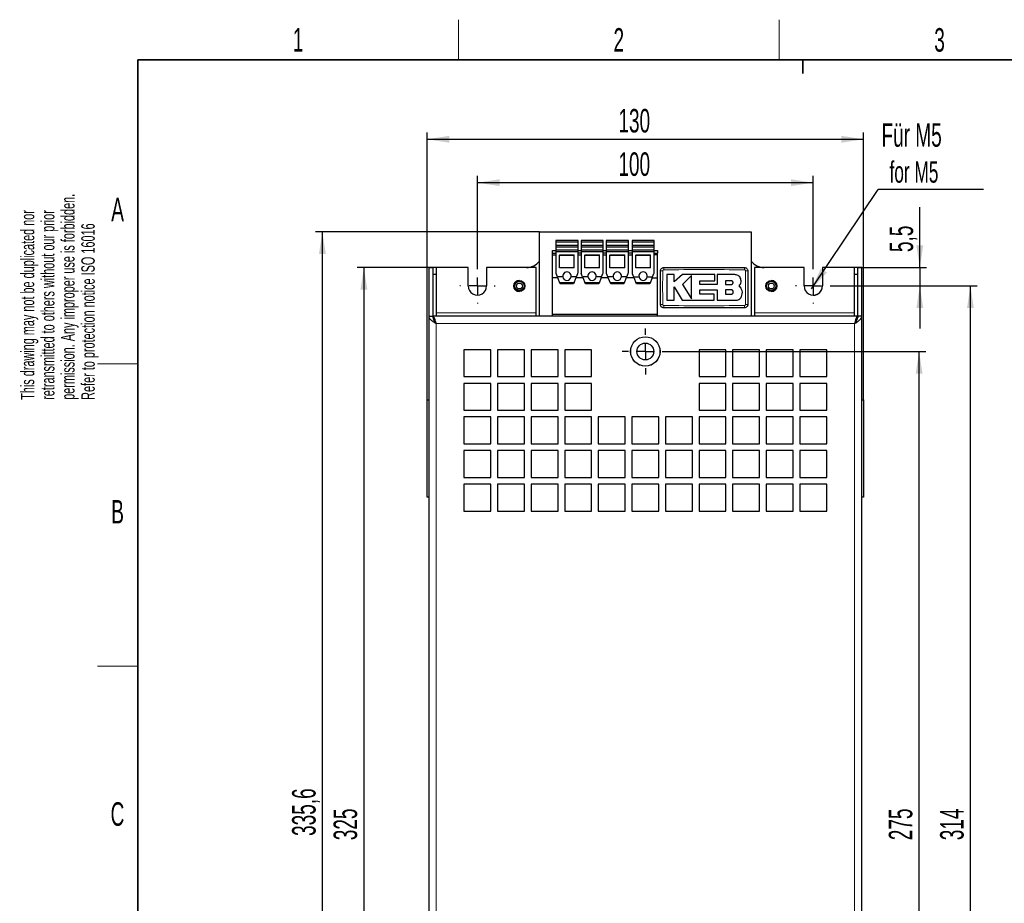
# Model space of a CAD drawing. Header units: millimetres. Extents: x 5 to 418, y 2 to 292.
# Tile 3 of 11: x 8 to 155, y 157 to 288. Entities that reach past the tile are written whole.
import ezdxf

# ---------------------------------------------------------------- set-up
doc = ezdxf.new("R2010")
doc.units = ezdxf.units.MM
doc.layers.add('SLD-0', color=7, linetype='Continuous')
doc.styles.add('SLDTEXTSTYLE0', font='TXT', dxfattribs={"width": 0.605})
doc.dimstyles.new('SLDDIMSTYLE0', dxfattribs={"dimtxt": 3.5, "dimasz": 3.302, "dimexe": 0, "dimexo": 0.0625, "dimgap": 0.875, "dimtad": 1, "dimlfac": 2, "dimrnd": 1e-09, "dimzin": 12, "dimdsep": 46, "dimtxsty": 'SLDTEXTSTYLE0', "dimsah": 1, "dimcen": 0.09, "dimadec": 0, "dimazin": 3, "dimtfac": 1, "dimtofl": 0, "dimtmove": 0, "dimatfit": 3, "dimfxl": 1, "dimfrac": 2, "dimtolj": 1, "dimtzin": 12, "dimarcsym": 0})
doc.dimstyles.new('SLDDIMSTYLE1', dxfattribs={"dimtxt": 3.5, "dimasz": 3.302, "dimexe": 0, "dimexo": 0.0625, "dimgap": 0.875, "dimtad": 1, "dimlfac": 2, "dimrnd": 1e-09, "dimzin": 12, "dimdsep": 46, "dimtxsty": 'SLDTEXTSTYLE0', "dimsah": 1, "dimcen": 0.09, "dimadec": 0, "dimazin": 3, "dimtfac": 1, "dimtmove": 0, "dimatfit": 0, "dimfxl": 1, "dimfrac": 2, "dimtolj": 1, "dimtzin": 12, "dimarcsym": 0})
doc.dimstyles.new('SLDDIMSTYLE2', dxfattribs={"dimtxt": 0.18, "dimasz": 3.302, "dimexe": 0, "dimexo": 0.0625, "dimgap": 0, "dimtad": 0, "dimtih": 1, "dimtoh": 1, "dimdec": 0, "dimrnd": 1e-09, "dimzin": 0, "dimdsep": 46, "dimtxsty": 'Standard', "dimsah": 1, "dimcen": 0.09, "dimadec": 0, "dimazin": 0, "dimtfac": 3.302, "dimtdec": 0, "dimtofl": 0, "dimtmove": 0, "dimatfit": 3, "dimfxl": 1, "dimfrac": 2, "dimtolj": 1, "dimtzin": 0, "dimarcsym": 0})

# ---------------------------------------------------------------- blocks, each defined once
blk = doc.blocks.new('_D')
at = {"layer": 'SLD-0', "color": 7}
for p, q in [((129.18, 248.86), (150.95, 248.86)), ((149.95, 91.86), (149.95, 248.86)), ((129.18, 91.86), (150.95, 91.86))]:
    blk.add_line(p, q, dxfattribs=at)
for points in [[(149.95, 248.86), (149.44, 245.56), (150.46, 245.56)], [(149.95, 91.86), (150.46, 95.16), (149.44, 95.16)]]:
    blk.add_solid(points, dxfattribs=at)
at = {"layer": 'SLD-0', "color": 7, "insert": (145.44, 166.35), "char_height": 3.5, "attachment_point": 1, "rotation": 90, "style": 'SLDTEXTSTYLE0'}
blk.add_mtext('314', dxfattribs=at)
blk = doc.blocks.new('_D_1')
at = {"layer": 'SLD-0', "color": 7}
for p, q in [((76.55, 251.48), (76.55, 265.24)), ((76.55, 264.24), (126.55, 264.24)), ((126.55, 251.48), (126.55, 265.24))]:
    blk.add_line(p, q, dxfattribs=at)
for points in [[(76.55, 264.24), (79.85, 263.73), (79.85, 264.74)], [(126.55, 264.24), (123.25, 264.74), (123.25, 263.73)]]:
    blk.add_solid(points, dxfattribs=at)
at = {"layer": 'SLD-0', "color": 7, "insert": (97.54, 268.75), "char_height": 3.5, "attachment_point": 1, "style": 'SLDTEXTSTYLE0'}
blk.add_mtext('100', dxfattribs=at)
blk = doc.blocks.new('_D_2')
at = {"layer": 'SLD-0', "color": 7}
for p, q in [((142.42, 251.61), (142.42, 260.59)), ((133.2, 251.61), (143.42, 251.61)), ((142.42, 251.61), (142.42, 248.86)), ((129.18, 248.86), (143.42, 248.86)), ((142.42, 248.86), (142.42, 242.51))]:
    blk.add_line(p, q, dxfattribs=at)
for points in [[(142.42, 251.61), (142.93, 254.91), (141.91, 254.91)], [(142.42, 248.86), (141.91, 245.56), (142.93, 245.56)]]:
    blk.add_solid(points, dxfattribs=at)
at = {"layer": 'SLD-0', "color": 7, "insert": (137.91, 253.91), "char_height": 3.5, "attachment_point": 1, "rotation": 90, "style": 'SLDTEXTSTYLE0'}
blk.add_mtext('5,5', dxfattribs=at)
blk = doc.blocks.new('_D_3')
at = {"layer": 'SLD-0', "color": 7}
for p, q in [((69.9, 251.61), (58.65, 251.61)), ((59.65, 251.61), (59.65, 89.11)), ((69.9, 89.11), (58.65, 89.11))]:
    blk.add_line(p, q, dxfattribs=at)
for points in [[(59.65, 251.61), (59.14, 248.31), (60.16, 248.31)], [(59.65, 89.11), (60.16, 92.41), (59.14, 92.41)]]:
    blk.add_solid(points, dxfattribs=at)
at = {"layer": 'SLD-0', "color": 7, "insert": (55.14, 166.35), "char_height": 3.5, "attachment_point": 1, "rotation": 90, "style": 'SLDTEXTSTYLE0'}
blk.add_mtext('325', dxfattribs=at)
blk = doc.blocks.new('_D_4')
at = {"layer": 'SLD-0', "color": 7}
for p, q in [((69.05, 231.91), (69.05, 271.7)), ((134.05, 231.91), (134.05, 271.7)), ((69.05, 270.7), (134.05, 270.7))]:
    blk.add_line(p, q, dxfattribs=at)
for points in [[(69.05, 270.7), (72.35, 270.19), (72.35, 271.21)], [(134.05, 270.7), (130.75, 271.21), (130.75, 270.19)]]:
    blk.add_solid(points, dxfattribs=at)
at = {"layer": 'SLD-0', "color": 7, "insert": (97.54, 275.21), "char_height": 3.5, "attachment_point": 1, "style": 'SLDTEXTSTYLE0'}
blk.add_mtext('130', dxfattribs=at)
blk = doc.blocks.new('_D_5')
at = {"layer": 'SLD-0', "color": 7}
for p, q in [((85.8, 256.91), (52.47, 256.91)), ((53.47, 89.11), (53.47, 256.91)), ((69.9, 89.11), (52.47, 89.11))]:
    blk.add_line(p, q, dxfattribs=at)
for points in [[(53.47, 256.91), (52.96, 253.61), (53.98, 253.61)], [(53.47, 89.11), (53.98, 92.41), (52.96, 92.41)]]:
    blk.add_solid(points, dxfattribs=at)
at = {"layer": 'SLD-0', "color": 7, "insert": (48.96, 166.99), "char_height": 3.5, "attachment_point": 1, "rotation": 90, "style": 'SLDTEXTSTYLE0'}
blk.add_mtext('335,6', dxfattribs=at)
blk = doc.blocks.new('_D_6')
at = {"layer": 'SLD-0', "color": 7}
for p, q in [((104.99, 239.11), (143.31, 239.11)), ((142.31, 101.61), (142.31, 239.11)), ((104.99, 101.61), (143.31, 101.61))]:
    blk.add_line(p, q, dxfattribs=at)
for points in [[(142.31, 239.11), (141.81, 235.81), (142.82, 235.81)], [(142.31, 101.61), (142.82, 104.91), (141.81, 104.91)]]:
    blk.add_solid(points, dxfattribs=at)
at = {"layer": 'SLD-0', "color": 7, "insert": (137.8, 166.35), "char_height": 3.5, "attachment_point": 1, "rotation": 90, "style": 'SLDTEXTSTYLE0'}
blk.add_mtext('275', dxfattribs=at)
blk = doc.blocks.new('SW_NOTE_0')
at = {"layer": 'SLD-0', "color": 0}
blk.add_line((15.64, 0), (0, 0), dxfattribs=at)
at = {"layer": 'SLD-0', "color": 0, "attachment_point": 1, "style": 'SLDTEXTSTYLE0'}
for s, insert, char_height in [('Für M5', (0.48, 9.85), 3.5), ('for M5', (1.67, 4.18), 3.175)]:
    blk.add_mtext(s, dxfattribs=dict(at, insert=insert, char_height=char_height))
blk = doc.blocks.new('SW_CENTERMARKSYMBOL_0')
at = {"layer": 'SLD-0', "color": 0}
for p, q in [((0, 2.5), (0, 2.62)), ((-2.5, 0), (-2.63, 0)), ((0, 0), (-1.25, 0)), ((0, 0), (0, 1.25)), ((0, 0), (0, -1.25)), ((0, 0), (1.25, 0)), ((2.5, 0), (2.62, 0)), ((0, -2.5), (0, -2.63))]:
    blk.add_line(p, q, dxfattribs=at)
blk = doc.blocks.new('SW_CENTERMARKSYMBOL_1')
at = {"layer": 'SLD-0', "color": 0}
for p, q in [((0, 2.5), (0, 2.62)), ((-2.5, 0), (-2.63, 0)), ((0, 0), (-1.25, 0)), ((0, 0), (0, 1.25)), ((0, 0), (0, -1.25)), ((0, 0), (1.25, 0)), ((2.5, 0), (2.62, 0)), ((0, -2.5), (0, -2.63))]:
    blk.add_line(p, q, dxfattribs=at)
blk = doc.blocks.new('SW_CENTERMARKSYMBOL_4')
at = {"layer": 'SLD-0', "color": 0}
for p, q in [((0, 2.5), (0, 3.44)), ((-2.5, 0), (-3.44, 0)), ((0, 0), (-1.25, 0)), ((0, 0), (0, 1.25)), ((0, 0), (0, -1.25)), ((0, 0), (1.25, 0)), ((2.5, 0), (3.44, 0)), ((0, -2.5), (0, -3.44))]:
    blk.add_line(p, q, dxfattribs=at)

msp = doc.modelspace()

# ---------------------------------------------------------------- linework, layer by layer
at = {"color": 7, "linetype": 'Continuous', "lineweight": 25}
for p, q in [((85.8023, 256.9093), (117.3023, 256.9093)), ((85.8023, 244.3593), (85.8023, 256.9093)), ((117.3023, 256.9093), (117.3023, 244.3593)), ((91.5273, 255.6224), (88.2273, 255.6224)), ((88.2273, 255.6224), (88.2273, 255.3743)), ((91.5273, 255.3743), (88.2273, 255.3743)), ((88.2273, 255.3743), (88.2273, 254.8974)), ((91.5273, 255.3743), (91.5273, 255.6224)), ((91.5273, 254.8974), (91.5273, 255.3743)), ((95.2773, 255.6224), (91.9773, 255.6224)), ((91.9773, 255.6224), (91.9773, 255.3743)), ((95.2773, 255.3743), (91.9773, 255.3743)), ((91.9773, 255.3743), (91.9773, 254.8974)), ((95.2773, 255.3743), (95.2773, 255.6224)), ((95.2773, 254.8974), (95.2773, 255.3743)), ((99.0273, 255.6224), (95.7273, 255.6224)), ((95.7273, 255.6224), (95.7273, 255.3743)), ((99.0273, 255.3743), (95.7273, 255.3743)), ((95.7273, 255.3743), (95.7273, 254.8974)), ((99.0273, 255.3743), (99.0273, 255.6224)), ((99.0273, 254.8974), (99.0273, 255.3743)), ((102.8773, 255.6224), (99.5773, 255.6224)), ((99.5773, 255.6224), (99.5773, 255.3743)), ((102.8773, 255.3743), (99.5773, 255.3743)), ((99.5773, 255.3743), (99.5773, 254.8974)), ((102.8773, 255.3743), (102.8773, 255.6224)), ((102.8773, 254.8974), (102.8773, 255.3743)), ((87.7523, 254.1474), (88.2273, 254.1474)), ((87.7523, 253.7474), (87.7523, 254.1474)), ((87.7523, 253.7474), (88.2273, 253.7474)), ((87.7523, 253.481), (87.7523, 253.7474)), ((91.5273, 254.8974), (88.2273, 254.8974)), ((88.2273, 254.8974), (88.2273, 254.6493)), ((91.5273, 254.6493), (88.2273, 254.6493)), ((88.2273, 254.6493), (88.2273, 254.1724)), ((91.5273, 254.1724), (88.2273, 254.1724)), ((88.2273, 254.1724), (88.2273, 253.9243)), ((88.2273, 253.9243), (88.2273, 250.8869)), ((91.5273, 253.9243), (88.2273, 253.9243)), ((91.5273, 254.6493), (91.5273, 254.8974)), ((91.5273, 254.1724), (91.5273, 254.6493)), ((91.5273, 253.9243), (91.5273, 254.1724)), ((91.5273, 254.1474), (91.9773, 254.1474)), ((91.5273, 250.8869), (91.5273, 253.9243)), ((91.9773, 253.7474), (91.5273, 253.7474)), ((95.2773, 254.8974), (91.9773, 254.8974)), ((91.9773, 254.8974), (91.9773, 254.6493)), ((95.2773, 254.6493), (91.9773, 254.6493)), ((91.9773, 254.6493), (91.9773, 254.1724)), ((95.2773, 254.1724), (91.9773, 254.1724)), ((91.9773, 254.1724), (91.9773, 253.9243)), ((91.9773, 253.9243), (91.9773, 250.8869)), ((95.2773, 253.9243), (91.9773, 253.9243)), ((95.2773, 254.6493), (95.2773, 254.8974)), ((95.2773, 254.1724), (95.2773, 254.6493)), ((95.2773, 253.9243), (95.2773, 254.1724)), ((95.2773, 254.1474), (95.7273, 254.1474)), ((95.2773, 250.8869), (95.2773, 253.9243)), ((95.7273, 253.7474), (95.2773, 253.7474)), ((99.0273, 254.8974), (95.7273, 254.8974)), ((95.7273, 254.8974), (95.7273, 254.6493)), ((99.0273, 254.6493), (95.7273, 254.6493)), ((95.7273, 254.6493), (95.7273, 254.1724)), ((99.0273, 254.1724), (95.7273, 254.1724)), ((95.7273, 254.1724), (95.7273, 253.9243)), ((95.7273, 253.9243), (95.7273, 250.8869)), ((99.0273, 253.9243), (95.7273, 253.9243)), ((99.0273, 254.6493), (99.0273, 254.8974)), ((99.0273, 254.1724), (99.0273, 254.6493)), ((99.0273, 253.9243), (99.0273, 254.1724)), ((99.0273, 254.1474), (99.5773, 254.1474)), ((99.0273, 250.8869), (99.0273, 253.9243)), ((99.5773, 253.7474), (99.0273, 253.7474)), ((102.8773, 254.8974), (99.5773, 254.8974)), ((99.5773, 254.8974), (99.5773, 254.6493)), ((102.8773, 254.6493), (99.5773, 254.6493)), ((99.5773, 254.6493), (99.5773, 254.1724)), ((102.8773, 254.1724), (99.5773, 254.1724)), ((99.5773, 254.1724), (99.5773, 253.9243)), ((99.5773, 253.9243), (99.5773, 250.8869)), ((102.8773, 253.9243), (99.5773, 253.9243)), ((102.8773, 254.6493), (102.8773, 254.8974)), ((102.8773, 254.1724), (102.8773, 254.6493)), ((102.8773, 253.9243), (102.8773, 254.1724)), ((102.8773, 254.1474), (103.3523, 254.1474)), ((102.8773, 250.8869), (102.8773, 253.9243)), ((102.8773, 253.7474), (103.3523, 253.7474)), ((103.3523, 254.1474), (103.3523, 253.7474)), ((103.3523, 253.481), (103.3523, 253.7474)), ((87.7523, 250.0474), (87.7523, 253.481)), ((87.7523, 253.481), (88.2273, 253.481)), ((88.7773, 253.4793), (90.9773, 253.4793)), ((88.7773, 253.4793), (88.7773, 253.4667)), ((88.7773, 253.4667), (90.9773, 253.4667)), ((88.7773, 251.5474), (88.7773, 253.4667)), ((90.9773, 253.4667), (90.9773, 253.4793)), ((90.9773, 251.5474), (90.9773, 253.4667)), ((91.5273, 253.481), (91.9773, 253.481)), ((92.5273, 253.4793), (94.7273, 253.4793)), ((92.5273, 253.4793), (92.5273, 253.4667)), ((92.5273, 253.4667), (94.7273, 253.4667)), ((92.5273, 251.5474), (92.5273, 253.4667)), ((94.7273, 253.4667), (94.7273, 253.4793)), ((94.7273, 251.5474), (94.7273, 253.4667)), ((95.2773, 253.481), (95.7273, 253.481)), ((96.2773, 253.4793), (98.4773, 253.4793)), ((96.2773, 253.4793), (96.2773, 253.4667)), ((96.2773, 253.4667), (98.4773, 253.4667)), ((96.2773, 251.5474), (96.2773, 253.4667)), ((98.4773, 253.4667), (98.4773, 253.4793)), ((98.4773, 251.5474), (98.4773, 253.4667)), ((99.0273, 253.481), (99.5773, 253.481)), ((100.1273, 253.4793), (102.3273, 253.4793)), ((100.1273, 253.4793), (100.1273, 253.4667)), ((100.1273, 253.4667), (102.3273, 253.4667)), ((100.1273, 251.5474), (100.1273, 253.4667)), ((102.3273, 253.4667), (102.3273, 253.4793)), ((102.3273, 251.5474), (102.3273, 253.4667)), ((103.3523, 253.481), (102.8773, 253.481)), ((103.3523, 250.0474), (103.3523, 253.481)), ((69.3023, 251.6093), (69.9023, 251.6093)), ((69.3023, 251.6093), (69.3023, 244.3593)), ((69.9023, 251.6093), (69.9023, 244.3593)), ((70.4023, 251.6093), (69.9023, 251.6093)), ((75.1773, 251.6093), (70.4023, 251.6093)), ((70.4023, 251.6093), (70.4023, 244.8593)), ((75.1773, 248.8593), (75.1773, 251.6093)), ((75.1776, 251.6093), (75.1773, 251.6093)), ((75.1776, 248.8593), (75.1776, 251.6093)), ((77.9273, 251.6093), (77.9273, 248.8593)), ((85.3023, 251.6093), (77.9273, 251.6093)), ((85.3023, 244.8593), (85.3023, 251.6093)), ((88.4613, 250.2224), (88.2653, 250.6955)), ((90.9773, 251.5474), (88.7773, 251.5474)), ((91.2933, 250.2224), (91.4892, 250.6955)), ((92.2113, 250.2224), (92.0153, 250.6955)), ((94.7273, 251.5474), (92.5273, 251.5474)), ((95.0433, 250.2224), (95.2392, 250.6955)), ((95.9613, 250.2224), (95.7653, 250.6955)), ((98.4773, 251.5474), (96.2773, 251.5474)), ((98.7933, 250.2224), (98.9892, 250.6955)), ((99.6153, 250.6955), (99.8113, 250.2224)), ((102.3273, 251.5474), (100.1273, 251.5474)), ((102.6433, 250.2224), (102.8392, 250.6955)), ((103.8023, 246.1093), (103.8023, 251.1093)), ((104.3023, 251.6093), (116.3023, 251.6093)), ((116.8023, 251.1093), (116.8023, 246.1093)), ((125.1773, 251.6093), (117.8023, 251.6093)), ((117.8023, 251.6093), (117.8023, 244.8593)), ((125.1773, 248.8593), (125.1773, 251.6093)), ((127.9269, 251.6093), (127.9269, 248.8593)), ((127.9273, 251.6093), (127.9269, 251.6093)), ((127.9273, 251.6093), (127.9273, 248.8593)), ((132.7023, 251.6093), (127.9273, 251.6093)), ((132.7023, 244.8593), (132.7023, 251.6093)), ((133.2023, 251.6093), (132.7023, 251.6093)), ((133.8023, 251.6093), (133.2023, 251.6093)), ((133.2023, 244.3593), (133.2023, 251.6093)), ((133.8023, 244.3593), (133.8023, 251.6093)), ((69.9023, 250.6093), (70.4023, 250.6093)), ((88.5338, 250.0474), (87.7523, 250.0474)), ((87.7523, 244.6418), (87.7523, 250.0474)), ((89.2603, 250.2224), (88.4613, 250.2224)), ((88.475, 250.1892), (88.4613, 250.2224)), ((88.5338, 250.0474), (88.475, 250.1892)), ((88.8916, 249.1836), (88.5338, 250.0474)), ((90.9217, 249.3254), (88.8329, 249.3254)), ((91.2933, 250.2224), (90.4942, 250.2224)), ((91.2208, 250.0474), (90.863, 249.1836)), ((91.2208, 250.0474), (91.2795, 250.1892)), ((92.2838, 250.0474), (91.2208, 250.0474)), ((91.2795, 250.1892), (91.2933, 250.2224)), ((92.225, 250.1892), (92.2113, 250.2224)), ((93.0103, 250.2224), (92.2113, 250.2224)), ((92.2838, 250.0474), (92.225, 250.1892)), ((92.6416, 249.1836), (92.2838, 250.0474)), ((94.6717, 249.3254), (92.5829, 249.3254)), ((95.0433, 250.2224), (94.2442, 250.2224)), ((94.9708, 250.0474), (94.613, 249.1836)), ((94.9708, 250.0474), (95.0295, 250.1892)), ((96.0338, 250.0474), (94.9708, 250.0474)), ((95.0295, 250.1892), (95.0433, 250.2224)), ((95.975, 250.1892), (95.9613, 250.2224)), ((96.7603, 250.2224), (95.9613, 250.2224)), ((96.0338, 250.0474), (95.975, 250.1892)), ((96.3916, 249.1836), (96.0338, 250.0474)), ((98.4217, 249.3254), (96.3329, 249.3254)), ((98.7933, 250.2224), (97.9942, 250.2224)), ((98.7208, 250.0474), (98.363, 249.1836)), ((98.7208, 250.0474), (98.7795, 250.1892)), ((99.8838, 250.0474), (98.7208, 250.0474)), ((98.7795, 250.1892), (98.7933, 250.2224)), ((99.825, 250.1892), (99.8113, 250.2224)), ((99.8113, 250.2224), (100.6103, 250.2224)), ((99.8838, 250.0474), (99.825, 250.1892)), ((100.2416, 249.1836), (99.8838, 250.0474)), ((102.2717, 249.3254), (100.1829, 249.3254)), ((101.8442, 250.2224), (102.6433, 250.2224)), ((102.5708, 250.0474), (102.213, 249.1836)), ((102.5708, 250.0474), (102.6295, 250.1892)), ((102.5708, 250.0474), (103.3523, 250.0474)), ((102.6295, 250.1892), (102.6433, 250.2224)), ((103.3523, 244.6418), (103.3523, 250.0474)), ((104.7471, 250.5489), (104.7471, 246.7422)), ((105.8468, 250.5489), (104.7471, 250.5489)), ((105.8468, 249.4825), (105.8468, 250.5489)), ((107.0982, 250.5489), (105.8468, 249.4825)), ((111.897, 250.5489), (107.0982, 250.5489)), ((108.4098, 250.4299), (107.0982, 249.0806)), ((108.4098, 246.9249), (108.4098, 250.4299)), ((109.6547, 249.6457), (111.897, 249.6457)), ((109.6547, 249.069), (109.6547, 249.6457)), ((111.897, 249.6457), (111.897, 250.5489)), ((112.2445, 250.5489), (112.2445, 249.069)), ((114.8894, 250.5489), (112.2445, 250.5489)), ((114.3344, 249.6385), (113.4639, 249.6385)), ((113.4639, 249.6385), (113.4639, 249.0806)), ((132.7023, 250.6093), (133.2023, 250.6093)), ((90.863, 249.1836), (88.8916, 249.1836)), ((94.613, 249.1836), (92.6416, 249.1836)), ((98.363, 249.1836), (96.3916, 249.1836)), ((102.213, 249.1836), (100.2416, 249.1836)), ((105.8461, 248.7317), (107.0567, 246.7422)), ((105.8461, 246.7422), (105.8461, 248.7317)), ((107.0982, 249.0806), (108.4098, 246.9249)), ((112.2445, 249.069), (109.6547, 249.069)), ((109.6553, 248.2817), (112.2445, 248.2817)), ((109.6553, 247.6442), (109.6553, 248.2817)), ((112.2445, 248.2817), (112.2445, 246.7422)), ((113.4639, 249.0806), (114.3344, 249.0806)), ((113.4639, 248.2817), (113.4639, 247.6442)), ((114.3344, 248.2817), (113.4639, 248.2817)), ((115.8028, 248.5251), (115.5181, 248.8776)), ((104.7471, 246.7422), (105.8461, 246.7422)), ((107.0567, 246.7422), (111.8071, 246.7422)), ((111.8071, 247.6442), (109.6553, 247.6442)), ((111.8071, 246.7422), (111.8071, 247.6442)), ((112.2445, 246.7422), (115.0831, 246.7422)), ((113.4639, 247.6442), (114.3344, 247.6442)), ((70.4023, 244.8593), (70.4023, 244.3593)), ((85.3023, 244.3593), (85.3023, 244.8593)), ((116.3023, 245.6093), (104.3023, 245.6093)), ((117.8023, 244.8593), (117.8023, 244.3593)), ((132.7023, 244.3593), (132.7023, 244.8593)), ((69.3023, 244.3593), (69.3023, 96.3593)), ((69.3023, 244.3593), (69.9023, 244.3593)), ((133.1773, 244.3593), (69.9273, 244.3593)), ((69.9273, 244.3593), (69.9273, 244.2354)), ((70.1312, 243.7593), (70.056, 243.7593)), ((87.7523, 244.6418), (103.3523, 244.6418)), ((87.7523, 244.3593), (87.7523, 244.6418)), ((103.3523, 244.3593), (103.3523, 244.6418)), ((133.0486, 243.7593), (132.9734, 243.7593)), ((133.1773, 244.3593), (133.1773, 244.1841)), ((133.8023, 244.3593), (133.2023, 244.3593)), ((133.8023, 96.3593), (133.8023, 244.3593)), ((78.5523, 239.3593), (74.5523, 239.3593)), ((74.5523, 239.3593), (74.5523, 235.3593)), ((78.5523, 235.3593), (78.5523, 239.3593)), ((83.5523, 239.3593), (79.5523, 239.3593)), ((79.5523, 239.3593), (79.5523, 235.3593)), ((83.5523, 235.3593), (83.5523, 239.3593)), ((88.5523, 239.3593), (84.5523, 239.3593)), ((84.5523, 239.3593), (84.5523, 235.3593)), ((88.5523, 235.3593), (88.5523, 239.3593)), ((93.5523, 239.3593), (89.5523, 239.3593)), ((89.5523, 239.3593), (89.5523, 235.3593)), ((93.5523, 235.3593), (93.5523, 239.3593)), ((113.5523, 239.3593), (109.5523, 239.3593)), ((109.5523, 239.3593), (109.5523, 235.3593)), ((113.5523, 235.3593), (113.5523, 239.3593)), ((118.5523, 239.3593), (114.5523, 239.3593)), ((114.5523, 239.3593), (114.5523, 235.3593)), ((118.5523, 235.3593), (118.5523, 239.3593)), ((123.5523, 239.3593), (119.5523, 239.3593)), ((119.5523, 239.3593), (119.5523, 235.3593)), ((123.5523, 235.3593), (123.5523, 239.3593)), ((128.5523, 239.3593), (124.5523, 239.3593)), ((124.5523, 239.3593), (124.5523, 235.3593)), ((128.5523, 235.3593), (128.5523, 239.3593)), ((74.5523, 235.3593), (78.5523, 235.3593)), ((79.5523, 235.3593), (83.5523, 235.3593)), ((84.5523, 235.3593), (88.5523, 235.3593)), ((89.5523, 235.3593), (93.5523, 235.3593)), ((109.5523, 235.3593), (113.5523, 235.3593)), ((114.5523, 235.3593), (118.5523, 235.3593)), ((119.5523, 235.3593), (123.5523, 235.3593)), ((124.5523, 235.3593), (128.5523, 235.3593)), ((78.5523, 234.3593), (74.5523, 234.3593)), ((74.5523, 234.3593), (74.5523, 230.3593)), ((78.5523, 230.3593), (78.5523, 234.3593)), ((83.5523, 234.3593), (79.5523, 234.3593)), ((79.5523, 234.3593), (79.5523, 230.3593)), ((83.5523, 230.3593), (83.5523, 234.3593)), ((88.5523, 234.3593), (84.5523, 234.3593)), ((84.5523, 234.3593), (84.5523, 230.3593)), ((88.5523, 230.3593), (88.5523, 234.3593)), ((93.5523, 234.3593), (89.5523, 234.3593)), ((89.5523, 234.3593), (89.5523, 230.3593)), ((93.5523, 230.3593), (93.5523, 234.3593)), ((113.5523, 234.3593), (109.5523, 234.3593)), ((109.5523, 234.3593), (109.5523, 230.3593)), ((113.5523, 230.3593), (113.5523, 234.3593)), ((118.5523, 234.3593), (114.5523, 234.3593)), ((114.5523, 234.3593), (114.5523, 230.3593)), ((118.5523, 230.3593), (118.5523, 234.3593)), ((123.5523, 234.3593), (119.5523, 234.3593)), ((119.5523, 234.3593), (119.5523, 230.3593)), ((123.5523, 230.3593), (123.5523, 234.3593)), ((128.5523, 234.3593), (124.5523, 234.3593)), ((124.5523, 234.3593), (124.5523, 230.3593)), ((128.5523, 230.3593), (128.5523, 234.3593)), ((69.0523, 217.4093), (69.0523, 231.9093)), ((69.0523, 231.9093), (69.3023, 231.9093)), ((133.8023, 231.9093), (134.0523, 231.9093)), ((134.0523, 231.9093), (134.0523, 217.4093)), ((74.5523, 230.3593), (78.5523, 230.3593)), ((79.5523, 230.3593), (83.5523, 230.3593)), ((84.5523, 230.3593), (88.5523, 230.3593)), ((89.5523, 230.3593), (93.5523, 230.3593)), ((109.5523, 230.3593), (113.5523, 230.3593)), ((114.5523, 230.3593), (118.5523, 230.3593)), ((119.5523, 230.3593), (123.5523, 230.3593)), ((124.5523, 230.3593), (128.5523, 230.3593)), ((78.5523, 229.3593), (74.5523, 229.3593)), ((74.5523, 229.3593), (74.5523, 225.3593)), ((78.5523, 225.3593), (78.5523, 229.3593)), ((83.5523, 229.3593), (79.5523, 229.3593)), ((79.5523, 229.3593), (79.5523, 225.3593)), ((83.5523, 225.3593), (83.5523, 229.3593)), ((88.5523, 229.3593), (84.5523, 229.3593)), ((84.5523, 229.3593), (84.5523, 225.3593)), ((88.5523, 225.3593), (88.5523, 229.3593)), ((93.5523, 229.3593), (89.5523, 229.3593)), ((89.5523, 229.3593), (89.5523, 225.3593)), ((93.5523, 225.3593), (93.5523, 229.3593)), ((98.5523, 229.3593), (94.5523, 229.3593)), ((94.5523, 229.3593), (94.5523, 225.3593)), ((98.5523, 225.3593), (98.5523, 229.3593)), ((103.5523, 229.3593), (99.5523, 229.3593)), ((99.5523, 229.3593), (99.5523, 225.3593)), ((103.5523, 225.3593), (103.5523, 229.3593)), ((108.5523, 229.3593), (104.5523, 229.3593)), ((104.5523, 229.3593), (104.5523, 225.3593)), ((108.5523, 225.3593), (108.5523, 229.3593)), ((113.5523, 229.3593), (109.5523, 229.3593)), ((109.5523, 229.3593), (109.5523, 225.3593)), ((113.5523, 225.3593), (113.5523, 229.3593)), ((118.5523, 229.3593), (114.5523, 229.3593)), ((114.5523, 229.3593), (114.5523, 225.3593)), ((118.5523, 225.3593), (118.5523, 229.3593)), ((123.5523, 229.3593), (119.5523, 229.3593)), ((119.5523, 229.3593), (119.5523, 225.3593)), ((123.5523, 225.3593), (123.5523, 229.3593)), ((128.5523, 229.3593), (124.5523, 229.3593)), ((124.5523, 229.3593), (124.5523, 225.3593)), ((128.5523, 225.3593), (128.5523, 229.3593)), ((74.5523, 225.3593), (78.5523, 225.3593)), ((78.5523, 224.3593), (74.5523, 224.3593)), ((74.5523, 224.3593), (74.5523, 220.3593)), ((78.5523, 220.3593), (78.5523, 224.3593)), ((79.5523, 225.3593), (83.5523, 225.3593)), ((83.5523, 224.3593), (79.5523, 224.3593)), ((79.5523, 224.3593), (79.5523, 220.3593)), ((83.5523, 220.3593), (83.5523, 224.3593)), ((84.5523, 225.3593), (88.5523, 225.3593)), ((88.5523, 224.3593), (84.5523, 224.3593)), ((84.5523, 224.3593), (84.5523, 220.3593)), ((88.5523, 220.3593), (88.5523, 224.3593)), ((89.5523, 225.3593), (93.5523, 225.3593)), ((93.5523, 224.3593), (89.5523, 224.3593)), ((89.5523, 224.3593), (89.5523, 220.3593)), ((93.5523, 220.3593), (93.5523, 224.3593)), ((94.5523, 225.3593), (98.5523, 225.3593)), ((98.5523, 224.3593), (94.5523, 224.3593)), ((94.5523, 224.3593), (94.5523, 220.3593)), ((98.5523, 220.3593), (98.5523, 224.3593)), ((99.5523, 225.3593), (103.5523, 225.3593)), ((103.5523, 224.3593), (99.5523, 224.3593)), ((99.5523, 224.3593), (99.5523, 220.3593)), ((103.5523, 220.3593), (103.5523, 224.3593)), ((104.5523, 225.3593), (108.5523, 225.3593)), ((108.5523, 224.3593), (104.5523, 224.3593)), ((104.5523, 224.3593), (104.5523, 220.3593)), ((108.5523, 220.3593), (108.5523, 224.3593)), ((109.5523, 225.3593), (113.5523, 225.3593)), ((113.5523, 224.3593), (109.5523, 224.3593)), ((109.5523, 224.3593), (109.5523, 220.3593)), ((113.5523, 220.3593), (113.5523, 224.3593)), ((114.5523, 225.3593), (118.5523, 225.3593)), ((118.5523, 224.3593), (114.5523, 224.3593)), ((114.5523, 224.3593), (114.5523, 220.3593)), ((118.5523, 220.3593), (118.5523, 224.3593)), ((119.5523, 225.3593), (123.5523, 225.3593)), ((123.5523, 224.3593), (119.5523, 224.3593)), ((119.5523, 224.3593), (119.5523, 220.3593)), ((123.5523, 220.3593), (123.5523, 224.3593)), ((124.5523, 225.3593), (128.5523, 225.3593)), ((128.5523, 224.3593), (124.5523, 224.3593)), ((124.5523, 224.3593), (124.5523, 220.3593)), ((128.5523, 220.3593), (128.5523, 224.3593)), ((74.5523, 220.3593), (78.5523, 220.3593)), ((79.5523, 220.3593), (83.5523, 220.3593)), ((84.5523, 220.3593), (88.5523, 220.3593)), ((89.5523, 220.3593), (93.5523, 220.3593)), ((94.5523, 220.3593), (98.5523, 220.3593)), ((99.5523, 220.3593), (103.5523, 220.3593)), ((104.5523, 220.3593), (108.5523, 220.3593)), ((109.5523, 220.3593), (113.5523, 220.3593)), ((114.5523, 220.3593), (118.5523, 220.3593)), ((119.5523, 220.3593), (123.5523, 220.3593)), ((124.5523, 220.3593), (128.5523, 220.3593)), ((78.5523, 219.3593), (74.5523, 219.3593)), ((74.5523, 219.3593), (74.5523, 215.3593)), ((78.5523, 215.3593), (78.5523, 219.3593)), ((83.5523, 219.3593), (79.5523, 219.3593)), ((79.5523, 219.3593), (79.5523, 215.3593)), ((83.5523, 215.3593), (83.5523, 219.3593)), ((88.5523, 219.3593), (84.5523, 219.3593)), ((84.5523, 219.3593), (84.5523, 215.3593)), ((88.5523, 215.3593), (88.5523, 219.3593)), ((93.5523, 219.3593), (89.5523, 219.3593)), ((89.5523, 219.3593), (89.5523, 215.3593)), ((93.5523, 215.3593), (93.5523, 219.3593)), ((98.5523, 219.3593), (94.5523, 219.3593)), ((94.5523, 219.3593), (94.5523, 215.3593)), ((98.5523, 215.3593), (98.5523, 219.3593)), ((103.5523, 219.3593), (99.5523, 219.3593)), ((99.5523, 219.3593), (99.5523, 215.3593)), ((103.5523, 215.3593), (103.5523, 219.3593)), ((108.5523, 219.3593), (104.5523, 219.3593)), ((104.5523, 219.3593), (104.5523, 215.3593)), ((108.5523, 215.3593), (108.5523, 219.3593)), ((113.5523, 219.3593), (109.5523, 219.3593)), ((109.5523, 219.3593), (109.5523, 215.3593)), ((113.5523, 215.3593), (113.5523, 219.3593)), ((118.5523, 219.3593), (114.5523, 219.3593)), ((114.5523, 219.3593), (114.5523, 215.3593)), ((118.5523, 215.3593), (118.5523, 219.3593)), ((123.5523, 219.3593), (119.5523, 219.3593)), ((119.5523, 219.3593), (119.5523, 215.3593)), ((123.5523, 215.3593), (123.5523, 219.3593)), ((128.5523, 219.3593), (124.5523, 219.3593)), ((124.5523, 219.3593), (124.5523, 215.3593)), ((128.5523, 215.3593), (128.5523, 219.3593)), ((69.3023, 217.4093), (69.0523, 217.4093)), ((134.0523, 217.4093), (133.8023, 217.4093)), ((74.5523, 215.3593), (78.5523, 215.3593)), ((79.5523, 215.3593), (83.5523, 215.3593)), ((84.5523, 215.3593), (88.5523, 215.3593)), ((89.5523, 215.3593), (93.5523, 215.3593)), ((94.5523, 215.3593), (98.5523, 215.3593)), ((99.5523, 215.3593), (103.5523, 215.3593)), ((104.5523, 215.3593), (108.5523, 215.3593)), ((109.5523, 215.3593), (113.5523, 215.3593)), ((114.5523, 215.3593), (118.5523, 215.3593)), ((119.5523, 215.3593), (123.5523, 215.3593)), ((124.5523, 215.3593), (128.5523, 215.3593))]:
    msp.add_line(p, q, dxfattribs=at)
at = {"color": 7, "linetype": 'Continuous', "lineweight": 18}
for p, q in [((85.3023, 244.8593), (70.4023, 244.8593)), ((132.7023, 244.8593), (117.8023, 244.8593)), ((70.4023, 243.2593), (70.4023, 97.4593)), ((132.7023, 243.2593), (70.4023, 243.2593)), ((132.7023, 97.4593), (132.7023, 243.2593))]:
    msp.add_line(p, q, dxfattribs=at)
at = {"color": 7, "linetype": 'Continuous', "lineweight": 25}
for centre, radius in [((82.8023, 248.8593), 0.825), ((82.8026, 248.8593), 0.7375), ((82.8026, 248.8593), 0.6973), ((82.8026, 248.8593), 0.4375), ((120.3023, 248.8593), 0.825), ((120.3019, 248.8593), 0.7375), ((120.3019, 248.8593), 0.6973), ((120.3019, 248.8593), 0.4375), ((101.5523, 239.1093), 2.1875), ((101.5523, 239.1093), 2.18), ((101.5523, 239.1093), 1.25)]:
    msp.add_circle(centre, radius, dxfattribs=at)
for centre, radius, start, end in [((83.8526, 254.1093), 2.5, 270.000045, 321.248122), ((119.2519, 254.1093), 2.5, 218.752678, 269.999825), ((88.7273, 250.8868), 0.5, 179.999052, 202.500015), ((89.8773, 250.3224), 0.625, 350.792926, 189.207074), ((91.0273, 250.8868), 0.5, 337.499722, 0.000675), ((92.4773, 250.8868), 0.5, 179.999325, 202.500278), ((93.6273, 250.3224), 0.625, 350.792895, 189.207105), ((94.7773, 250.8868), 0.5, 337.499427, 0.000969), ((96.2273, 250.8868), 0.5, 179.999031, 202.500573), ((97.3773, 250.3224), 0.625, 350.79289, 189.20711), ((98.5273, 250.8868), 0.5, 337.499427, 0.000969), ((100.0773, 250.8868), 0.5, 179.99907, 202.500466), ((101.2273, 250.3224), 0.625, 350.792887, 189.207113), ((102.3773, 250.8868), 0.5, 337.499534, 0.00093), ((82.8026, 248.8593), 0.825, 90.012549, 269.999741), ((89.8773, 250.3224), 0.625, 189.207184, 350.792816), ((93.6273, 250.3224), 0.625, 189.207163, 350.792837), ((97.3773, 250.3224), 0.625, 189.207152, 350.792848), ((101.2273, 250.3224), 0.625, 189.207146, 350.792854), ((120.3019, 248.8593), 0.825, 270.01242, 89.98758), ((76.5523, 248.8593), 1.375, 179.999806, 0.000194), ((126.5523, 248.8593), 1.375, 179.999806, 0.000194), ((126.5519, 248.8593), 1.375, 270.007411, 359.999807)]:
    msp.add_arc(centre, radius, start, end, dxfattribs=at)
at = {"color": 7, "linetype": 'Continuous', "lineweight": 18}
for centre, radius, start, end in [((104.061, 243.8809), 7.2331, 89.32511, 92.050036), ((111.3406, 251.3504), 7.043, 177.893113, 180.691537), ((109.2632, 251.3504), 7.0439, 359.308704, 2.1068), ((116.5435, 243.8808), 7.2331, 87.949972, 90.674882), ((104.0615, 253.3509), 7.2462, 267.949959, 270.66992), ((111.3383, 245.8683), 7.0408, 179.308405, 182.10772), ((109.2626, 245.8683), 7.0444, 357.893282, 0.691275), ((116.5431, 253.3511), 7.2464, 269.330094, 272.050016)]:
    msp.add_arc(centre, radius, start, end, dxfattribs=at)
at = {"color": 7, "linetype": 'Continuous', "lineweight": 25}
for points, knots in [([(103.8023, 251.1093), (103.8078, 251.1655), (103.8189, 251.2779), (103.905, 251.4278), (104.0319, 251.5408), (104.1725, 251.6008), (104.2654, 251.6069), (104.3023, 251.6093)], [0, 0, 0, 0, 0.21467921, 0.42935705, 0.64402872, 0.85869716, 1, 1, 1, 1]), ([(116.3023, 251.6093), (116.3585, 251.6038), (116.4709, 251.5927), (116.6207, 251.5065), (116.7338, 251.3797), (116.7937, 251.2391), (116.7998, 251.1462), (116.8023, 251.1093)], [0, 0, 0, 0, 0.21467223, 0.42934835, 0.64402269, 0.85869366, 1, 1, 1, 1]), ([(114.3344, 249.0806), (114.3659, 249.0837), (114.4287, 249.0898), (114.5123, 249.138), (114.5758, 249.209), (114.612, 249.2976), (114.6168, 249.393), (114.5898, 249.4846), (114.534, 249.5621), (114.4559, 249.6164), (114.385, 249.6369), (114.3441, 249.6382), (114.3344, 249.6385)], [0, 0, 0, 0, 0.107507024, 0.215005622, 0.322539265, 0.430057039, 0.537493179, 0.644869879, 0.752162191, 0.859410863, 0.966648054, 1, 1, 1, 1]), ([(115.8028, 249.6355), (115.7927, 249.7382), (115.7725, 249.9434), (115.6151, 250.2171), (115.3835, 250.4236), (115.1267, 250.5332), (114.9569, 250.5444), (114.8894, 250.5489)], [0, 0, 0, 0, 0.21459124, 0.4291979, 0.6438331, 0.85847169, 1, 1, 1, 1]), ([(115.5181, 248.8776), (115.5878, 248.962), (115.7271, 249.1309), (115.8058, 249.4069), (115.8036, 249.5756), (115.8028, 249.6355)], [0, 0, 0, 0, 0.3918348, 0.78387004, 1, 1, 1, 1]), ([(114.3344, 247.6442), (114.3703, 247.6477), (114.442, 247.6548), (114.5374, 247.7097), (114.6099, 247.7906), (114.6513, 247.8915), (114.6571, 248.0003), (114.6266, 248.1049), (114.5632, 248.1937), (114.474, 248.2561), (114.3927, 248.2798), (114.3457, 248.2813), (114.3344, 248.2817)], [0, 0, 0, 0, 0.1073447, 0.21473836, 0.32207833, 0.42935941, 0.53661848, 0.64389082, 0.75120847, 0.85859754, 0.96607326, 1, 1, 1, 1]), ([(115.8663, 247.2681), (115.9167, 247.4086), (116.0173, 247.6898), (115.9892, 248.1402), (115.8635, 248.3998), (115.8028, 248.5251)], [0, 0, 0, 0, 0.34083297, 0.68163243, 1, 1, 1, 1]), ([(115.0831, 246.7422), (115.1783, 246.7515), (115.3687, 246.7702), (115.621, 246.9163), (115.7849, 247.0949), (115.8458, 247.2245), (115.8663, 247.2681)], [0, 0, 0, 0, 0.28506901, 0.57020223, 0.85534233, 1, 1, 1, 1]), ([(104.3023, 245.6093), (104.2461, 245.6148), (104.1337, 245.6259), (103.9838, 245.7121), (103.8708, 245.8389), (103.8108, 245.9795), (103.8047, 246.0724), (103.8023, 246.1093)], [0, 0, 0, 0, 0.214669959, 0.42935333, 0.644026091, 0.858694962, 1, 1, 1, 1]), ([(116.8023, 246.1093), (116.7968, 246.0531), (116.7857, 245.9407), (116.6995, 245.7909), (116.5726, 245.6778), (116.4321, 245.6178), (116.3392, 245.6117), (116.3023, 245.6093)], [0, 0, 0, 0, 0.214677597, 0.429354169, 0.644024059, 0.858698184, 1, 1, 1, 1]), ([(69.3023, 244.3593), (69.3235, 244.2619), (69.3718, 244.0404), (69.6567, 243.7705), (70.0037, 243.5118), (70.2683, 243.3442), (70.4023, 243.2593)], [0, 0, 0, 0, 0.182805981, 0.415776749, 0.704302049, 1, 1, 1, 1]), ([(69.9023, 244.3593), (69.9208, 244.2207), (69.9602, 243.9268), (70.1805, 243.5729), (70.336, 243.353), (70.4023, 243.2593)], [0, 0, 0, 0, 0.33886689, 0.718147, 1, 1, 1, 1]), ([(70.4023, 243.2593), (70.3677, 243.3849), (70.3023, 243.6219), (70.2038, 243.9469), (70.1063, 244.1794), (70.0185, 244.3376), (69.9452, 244.355), (69.9273, 244.3593)], [0, 0, 0, 0, 0.31879436, 0.6019786, 0.81959833, 0.95594706, 1, 1, 1, 1]), ([(70.4023, 243.2593), (70.36, 243.3313), (70.2924, 243.4466), (70.2101, 243.5517), (70.1792, 243.5912)], [0, 0, 0, 0, 0.62472407, 1, 1, 1, 1]), ([(133.1773, 244.3593), (133.1393, 244.3398), (133.0347, 244.286), (132.9533, 244.0671), (132.8489, 243.7901), (132.77, 243.5045), (132.7195, 243.3216), (132.7023, 243.2593)], [0, 0, 0, 0, 0.101983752, 0.280712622, 0.535462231, 0.841681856, 1, 1, 1, 1]), ([(132.7023, 243.2593), (132.8468, 243.3509), (133.1204, 243.5242), (133.4721, 243.7903), (133.742, 244.058), (133.7844, 244.2696), (133.8023, 244.3593)], [0, 0, 0, 0, 0.31893732, 0.60374993, 0.8321432, 1, 1, 1, 1]), ([(132.7023, 243.2593), (132.7968, 243.3923), (132.9777, 243.647), (133.171, 244.0178), (133.1935, 244.2635), (133.2023, 244.3593)], [0, 0, 0, 0, 0.40034344, 0.76635466, 1, 1, 1, 1]), ([(132.9363, 243.6063), (132.9327, 243.6028), (132.8795, 243.5516), (132.8081, 243.4289), (132.7371, 243.315), (132.7023, 243.2593)], [0, 0, 0, 0, 0.03622145, 0.5282461, 1, 1, 1, 1])]:
    msp.add_open_spline(points, degree=3, knots=knots, dxfattribs=at)
at = {"color": 7, "linetype": 'Continuous', "lineweight": 18}
for points, knots in [([(104.1462, 251.1134), (104.1405, 250.545), (104.129, 249.4081), (104.1296, 247.7386), (104.1408, 246.6376), (104.1462, 246.1052)], [0, 0, 0, 0, 0.34049575, 0.68105105, 1, 1, 1, 1]), ([(104.298, 251.2654), (104.2869, 251.2645), (104.2589, 251.2623), (104.2166, 251.2438), (104.1782, 251.2095), (104.1518, 251.1643), (104.1481, 251.1304), (104.1462, 251.1134)], [0, 0, 0, 0, 0.14056387, 0.35534276, 0.5708418, 0.78605889, 1, 1, 1, 1]), ([(116.3065, 251.2654), (114.305, 251.2857), (110.3021, 251.3262), (106.2993, 251.2857), (104.298, 251.2654)], [0, 0, 0, 0, 0.50003903, 1, 1, 1, 1]), ([(116.4583, 251.1134), (116.4575, 251.1245), (116.4553, 251.1526), (116.4368, 251.195), (116.4025, 251.2333), (116.3574, 251.2598), (116.3234, 251.2635), (116.3065, 251.2654)], [0, 0, 0, 0, 0.14062498, 0.35551402, 0.57102556, 0.78617596, 1, 1, 1, 1]), ([(116.4583, 246.1052), (116.4641, 246.6736), (116.4755, 247.8105), (116.475, 249.48), (116.4638, 250.581), (116.4583, 251.1134)], [0, 0, 0, 0, 0.34049575, 0.68105403, 1, 1, 1, 1]), ([(104.1462, 246.1052), (104.1471, 246.0941), (104.1492, 246.066), (104.1678, 246.0237), (104.2021, 245.9853), (104.2472, 245.9589), (104.2811, 245.9551), (104.298, 245.9532)], [0, 0, 0, 0, 0.14062597, 0.35545901, 0.57102122, 0.78617331, 1, 1, 1, 1]), ([(104.298, 245.9532), (106.2996, 245.933), (110.3024, 245.8924), (114.3053, 245.933), (116.3065, 245.9533)], [0, 0, 0, 0, 0.50003916, 1, 1, 1, 1]), ([(116.3065, 245.9533), (116.3176, 245.9541), (116.3456, 245.9563), (116.388, 245.9748), (116.4263, 246.0092), (116.4527, 246.0543), (116.4565, 246.0883), (116.4583, 246.1052)], [0, 0, 0, 0, 0.14056649, 0.35533034, 0.57087914, 0.78605078, 1, 1, 1, 1])]:
    msp.add_open_spline(points, degree=3, knots=knots, dxfattribs=at)
at = {"layer": 'SLD-0', "lineweight": 18}
for p, q in [((73.75, 282.5), (73.75, 288.5)), ((121.5, 282.5), (121.5, 288.5)), ((20, 237.25), (26, 237.25)), ((20, 192.25), (26, 192.25))]:
    msp.add_line(p, q, dxfattribs=at)
at = {"layer": 'SLD-0', "lineweight": 35}
for p, q in [((408, 282.5), (26, 282.5)), ((26, 282.5), (26, 12))]:
    msp.add_line(p, q, dxfattribs=at)
at = {"layer": 'SLD-0'}
for p, q in [((125, 280.5), (125, 282.5)), ((125, 282.5), (125, 280.5))]:
    msp.add_line(p, q, dxfattribs=at)

# ---------------------------------------------------------------- block references
at = {"layer": 'SLD-0', "color": 7}
for name, p in [('SW_NOTE_0', (136.2347, 263.235)), ('SW_CENTERMARKSYMBOL_0', (76.5523, 248.8593)), ('SW_CENTERMARKSYMBOL_1', (126.5523, 248.8593)), ('SW_CENTERMARKSYMBOL_4', (101.5523, 239.1093))]:
    msp.add_blockref(name, p, dxfattribs=at)

# ---------------------------------------------------------------- texts
at = {"layer": 'SLD-0', "char_height": 2, "attachment_point": 1, "rotation": 90, "style": 'SLDTEXTSTYLE0'}
for s, insert in [('permission. Any improper use is forbidden.', (14.5783, 231.9088)), ('retransmitted to others without our prior', (11.5783, 231.9088)), ('This drawing may not be duplicated nor', (8.5783, 231.9088)), ('Refer to protection notice ISO 16016', (17.5783, 231.9088))]:
    msp.add_mtext(s, dxfattribs=dict(at, insert=insert))
at = {"layer": 'SLD-0', "char_height": 3.5, "attachment_point": 2, "style": 'SLDTEXTSTYLE0'}
for s, insert in [('1', (49.8527, 287.243)), ('2', (97.6027, 287.243)), ('3', (145.3527, 287.243)), ('A', (22.9816, 262.0011)), ('B', (22.9816, 217.0011)), ('C', (22.9597, 172.0011))]:
    msp.add_mtext(s, dxfattribs=dict(at, insert=insert))

# ---------------------------------------------------------------- dimensions: what is measured, and where the dimension line sits
at = {"layer": 'SLD-0', "color": 7}
for base, p1, p2, picture, middle in [((134.0523, 270.7), (69.0523, 231.9093), (134.0523, 231.9093), '_D_4', (101.5523, 270.7)), ((126.5523, 264.2351), (76.5523, 251.4843), (126.5523, 251.4843), '_D_1', (101.5523, 264.2351))]:
    dim = msp.add_linear_dim(base=base, p1=p1, p2=p2, dimstyle='SLDDIMSTYLE0', dxfattribs=at)
    dim.commit()
    dim.dimension.update_dxf_attribs({"geometry": picture, "text_midpoint": middle, "dimtype": 160})
for base, p1, p2, dimstyle, picture, middle in [((142.4182, 248.8593), (133.2023, 251.6093), (129.1773, 248.8593), 'SLDDIMSTYLE1', '_D_2', (142.4182, 257.2487)), ((53.4722, 256.9093), (69.9023, 89.1093), (85.8023, 256.9093), 'SLDDIMSTYLE0', '_D_5', (53.4722, 173.0093)), ((59.6523, 89.1093), (69.9023, 251.6093), (69.9023, 89.1093), 'SLDDIMSTYLE0', '_D_3', (59.6523, 170.3593)), ((149.9494, 248.8593), (129.1773, 91.8593), (129.1773, 248.8593), 'SLDDIMSTYLE0', '_D', (149.9494, 170.3593)), ((142.3143, 239.1093), (104.9898, 101.6093), (104.9898, 239.1093), 'SLDDIMSTYLE0', '_D_6', (142.3143, 170.3593))]:
    dim = msp.add_linear_dim(base=base, p1=p1, p2=p2, angle=90, dimstyle=dimstyle, dxfattribs=at)
    dim.commit()
    dim.dimension.update_dxf_attribs({"geometry": picture, "text_midpoint": middle, "dimtype": 160})

# ---------------------------------------------------------------- leaders
msp.add_leader([(126.2997, 248.4329), (136.2347, 263.235)], dimstyle='SLDDIMSTYLE2', dxfattribs=at)

doc.saveas('drawing.dxf')
